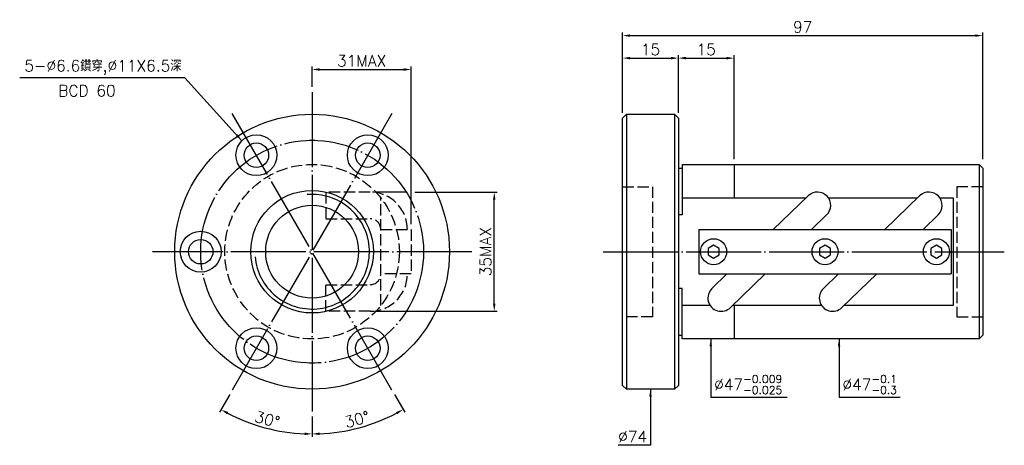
# Model space of a CAD drawing. Header units: millimetres. Extents: x -72 to 193, y 148 to 262.
import ezdxf
from ezdxf.enums import TextEntityAlignment as Align

# ---------------------------------------------------------------- set-up
doc = ezdxf.new("R2010")
doc.units = ezdxf.units.MM
doc.header["$LTSCALE"] = 1.010127
for name, pattern in [('CENTER', [22, 20, -1, 0, -1]), ('DASHED', [4, 3, -1]), ('THIN', [200000, 200000, 0])]:
    doc.linetypes.add(name, pattern=pattern)
for name, color, linetype in [('NT', 7, 'Continuous'), ('NT-DIM', 2, 'Continuous'), ('SH', 7, 'Continuous')]:
    doc.layers.add(name, color=color, linetype=linetype)
doc.styles.add('SIMPLEX', font='simplex.shx', dxfattribs={"bigfont": 'chineset.shx'})
doc.dimstyles.new('ISO-25', dxfattribs={"dimscale": 1.010127, "dimtxt": 3, "dimasz": 2, "dimexe": 0.8, "dimexo": 1.37, "dimgap": 0.8, "dimtad": 1, "dimdec": 3, "dimdsep": 46, "dimtxsty": 'SIMPLEX', "dimcen": 1.5, "dimclrd": 256, "dimclre": 256, "dimclrt": 256, "dimazin": 2, "dimtfac": 1, "dimtdec": 3, "dimtmove": 0, "dimatfit": 3, "dimfxl": 0, "dimlwd": -1, "dimlwe": -1, "dimarcsym": 0})

# ---------------------------------------------------------------- blocks, each defined once
blk = doc.blocks.new('*D9')
at = {"layer": 'Defpoints', "color": 0}
for p in [(187, 258.18), (90, 236), (187, 223.5)]:
    blk.add_point(p, dxfattribs=at)
at = {"layer": 'NT-DIM'}
for p, q in [((90, 237.38), (90, 258.99)), ((92.02, 258.18), (184.98, 258.18)), ((187, 224.88), (187, 258.99))]:
    blk.add_line(p, q, dxfattribs=at)
for points in [[(92.02, 258.52), (92.02, 257.85), (90, 258.18)], [(184.98, 258.52), (184.98, 257.85), (187, 258.18)]]:
    blk.add_solid(points, dxfattribs=at)
at = {"layer": 'NT-DIM', "insert": (138.5, 260.51), "char_height": 3.03, "attachment_point": 5, "style": 'SIMPLEX'}
blk.add_mtext('97', dxfattribs=at)
blk = doc.blocks.new('*D10')
at = {"layer": 'Defpoints', "color": 0}
for p in [(105, 252.12), (90, 237), (105, 237)]:
    blk.add_point(p, dxfattribs=at)
at = {"layer": 'NT-DIM'}
for p, q in [((90, 238.38), (90, 252.93)), ((92.02, 252.12), (102.98, 252.12)), ((105, 238.38), (105, 252.93))]:
    blk.add_line(p, q, dxfattribs=at)
for points in [[(92.02, 252.46), (92.02, 251.78), (90, 252.12)], [(102.98, 252.46), (102.98, 251.78), (105, 252.12)]]:
    blk.add_solid(points, dxfattribs=at)
at = {"layer": 'NT-DIM', "insert": (97.5, 254.44), "char_height": 3.03, "attachment_point": 5, "style": 'SIMPLEX'}
blk.add_mtext('15', dxfattribs=at)
blk = doc.blocks.new('*D11')
at = {"layer": 'Defpoints', "color": 0}
for p in [(33.05, 249.06), (6.35, 243), (33.05, 206)]:
    blk.add_point(p, dxfattribs=at)
at = {"layer": 'NT-DIM'}
for p, q in [((6.35, 244.38), (6.35, 249.87)), ((33.05, 207.38), (33.05, 249.87)), ((8.37, 249.06), (31.03, 249.06))]:
    blk.add_line(p, q, dxfattribs=at)
for points in [[(8.37, 249.4), (8.37, 248.72), (6.35, 249.06)], [(31.03, 249.4), (31.03, 248.72), (33.05, 249.06)]]:
    blk.add_solid(points, dxfattribs=at)
at = {"layer": 'NT-DIM', "insert": (19.7, 251.38), "char_height": 3.03, "attachment_point": 5, "style": 'SIMPLEX'}
blk.add_mtext('31MAX', dxfattribs=at)
blk = doc.blocks.new('*D12')
at = {"layer": 'Defpoints', "color": 0}
for p in [(21.97, 216.04), (55.41, 216.04), (21.97, 183.96)]:
    blk.add_point(p, dxfattribs=at)
at = {"layer": 'NT-DIM'}
for p, q in [((55.41, 185.98), (55.41, 214.02)), ((23.35, 183.96), (56.22, 183.96))]:
    blk.add_line(p, q, dxfattribs=at)
for points in [[(55.08, 214.02), (55.75, 214.02), (55.41, 216.04)], [(55.08, 185.98), (55.75, 185.98), (55.41, 183.96)]]:
    blk.add_solid(points, dxfattribs=at)
at = {"layer": 'NT-DIM', "insert": (53.09, 200), "char_height": 3.03, "attachment_point": 5, "rotation": 90, "style": 'SIMPLEX'}
blk.add_mtext('35MAX', dxfattribs=at)
blk = doc.blocks.new('*D33')
at = {"layer": 'Defpoints', "color": 0}
for p in [(6.35, 243), (27.85, 237.24), (-15.15, 162.76), (6.35, 157), (-10.43, 153.9)]:
    blk.add_point(p, dxfattribs=at)
at = {"layer": 'NT-DIM'}
for p, q in [((-15.84, 161.56), (-18.58, 156.81)), ((6.35, 155.62), (6.35, 150.13))]:
    blk.add_line(p, q, dxfattribs=at)
blk.add_arc((6.35, 200), 49.06, 242.3595, 267.6405, dxfattribs=at)
for points in [[(-16.57, 156.24), (-16.24, 156.83), (-18.18, 157.51)], [(4.34, 151.32), (4.33, 150.64), (6.35, 150.94)]]:
    blk.add_solid(points, dxfattribs=at)
at = {"layer": 'NT-DIM', "insert": (-5.74, 154.86), "char_height": 3.03, "attachment_point": 5, "rotation": 345, "style": 'SIMPLEX'}
blk.add_mtext('30°', dxfattribs=at)
blk = doc.blocks.new('*D34')
at = {"layer": 'Defpoints', "color": 0}
for p in [(6.35, 243), (-15.15, 237.24), (27.85, 162.76), (6.35, 157), (14.87, 151.68)]:
    blk.add_point(p, dxfattribs=at)
at = {"layer": 'NT-DIM'}
for p, q in [((28.55, 161.56), (31.29, 156.81)), ((6.35, 155.62), (6.35, 150.13))]:
    blk.add_line(p, q, dxfattribs=at)
blk.add_arc((6.35, 200), 49.06, 272.3595, 297.6405, dxfattribs=at)
for points in [[(28.95, 156.83), (29.28, 156.24), (30.88, 157.51)], [(8.38, 150.64), (8.37, 151.32), (6.35, 150.94)]]:
    blk.add_solid(points, dxfattribs=at)
at = {"layer": 'NT-DIM', "insert": (18.45, 154.86), "char_height": 3.03, "attachment_point": 5, "rotation": 15, "style": 'SIMPLEX'}
blk.add_mtext('30°', dxfattribs=at)
blk = doc.blocks.new('*D71')
at = {"layer": 'Defpoints', "color": 0}
for p in [(120, 252.12), (105, 236), (120, 223.5)]:
    blk.add_point(p, dxfattribs=at)
at = {"layer": 'NT-DIM'}
for p, q in [((105, 237.38), (105, 252.93)), ((107.02, 252.12), (117.98, 252.12)), ((120, 224.88), (120, 252.93))]:
    blk.add_line(p, q, dxfattribs=at)
for points in [[(107.02, 252.46), (107.02, 251.78), (105, 252.12)], [(117.98, 252.46), (117.98, 251.78), (120, 252.12)]]:
    blk.add_solid(points, dxfattribs=at)
at = {"layer": 'NT-DIM', "insert": (112.5, 254.44), "char_height": 3.03, "attachment_point": 5, "style": 'SIMPLEX'}
blk.add_mtext('15', dxfattribs=at)

msp = doc.modelspace()

# ---------------------------------------------------------------- linework, layer by layer
at = {"layer": 'NT', "color": 3, "linetype": 'CENTER'}
for p, q in [((6.3531, 243), (6.3531, 157)), ((27.8531, 237.2391), (-15.1469, 162.7609)), ((27.8531, 162.7609), (-15.1469, 237.2391)), ((49.3531, 200), (-36.6469, 200))]:
    msp.add_line(p, q, dxfattribs=at)
at = {"layer": 'NT', "color": 7, "linetype": 'Continuous'}
for p, q in [((90, 236), (91, 237)), ((91, 237), (104, 237)), ((91, 237), (91, 163)), ((104, 237), (105, 236)), ((104, 237), (104, 163)), ((90, 164), (90, 236)), ((105, 236), (105, 164)), ((106, 223.5), (106, 209.9373)), ((106, 223.5), (186, 223.5)), ((120, 223.5), (120, 214.4914)), ((186, 223.5), (186, 176.5)), ((186, 223.5), (187, 222.5)), ((105, 222.5), (106, 222.5)), ((187, 222.5), (187, 177.5)), ((139.9783, 215.0452), (130.5739, 206)), ((169.9783, 215.0452), (160.5739, 206)), ((175.4113, 214.4914), (179, 214.4914)), ((179, 214.4914), (179, 185.5086)), ((106, 209.9373), (105, 209.9373)), ((144.9417, 209.8848), (140.9027, 206)), ((174.9417, 209.8848), (170.9027, 206)), ((110.5, 206), (178.5, 206)), ((110.5, 206), (110.5, 194)), ((178.5, 206), (178.5, 194)), ((110.5, 194), (178.5, 194)), ((118.0973, 194), (114.0583, 190.1152)), ((128.4261, 194), (119.0217, 184.9548)), ((148.0973, 194), (144.0583, 190.1152)), ((158.4261, 194), (149.0217, 184.9548)), ((106, 190.0627), (105, 190.0627)), ((106, 176.5), (106, 190.0627)), ((120, 185.5153), (120, 176.5)), ((179, 185.5086), (149.5975, 185.5086)), ((105, 177.5), (106, 177.5)), ((186, 176.5), (106, 176.5)), ((187, 177.5), (186, 176.5)), ((91, 163), (90, 164)), ((104, 163), (91, 163)), ((105, 164), (104, 163))]:
    msp.add_line(p, q, dxfattribs=at)
at = {"layer": 'NT', "color": 1, "linetype": 'DASHED'}
for p, q in [((90, 217.5), (98, 217.5)), ((98, 217.5), (98, 182.5)), ((187, 217.5), (180, 217.5)), ((180, 217.5), (180, 182.5)), ((24.8531, 185.5086), (24.8531, 214.4914)), ((24.8531, 206), (33.0531, 206)), ((33.0531, 206), (33.0531, 194)), ((33.0531, 194), (24.8531, 194)), ((98, 182.5), (90, 182.5)), ((180, 182.5), (187, 182.5))]:
    msp.add_line(p, q, dxfattribs=at)
for points in [[(21.9684, 216.0447), (10.0453, 216.0447), (10.0453, 208.8847), (21.9684, 208.8847)], [(21.9684, 183.9553), (10.0453, 183.9553), (10.0453, 191.1153), (21.9684, 191.1153)]]:
    msp.add_lwpolyline(points, dxfattribs=at)
at = {"layer": 'NT', "color": 7, "linetype": 'Continuous'}
for points in [[(106, 214.4914), (139.4025, 214.4914)], [(145.4113, 214.4914), (169.4025, 214.4914)], [(113.5841, 185.5153), (106, 185.5153)], [(143.5841, 185.5153), (119.6045, 185.5153)]]:
    msp.add_lwpolyline(points, dxfattribs=at)
for points in [[(114.5, 201.7321), (113, 200.866), (113, 199.134), (114.5, 198.2679), (116, 199.134), (116, 200.866)], [(144.5, 201.7321), (143, 200.866), (143, 199.134), (144.5, 198.2679), (146, 199.134), (146, 200.866)], [(174.5, 201.7321), (173, 200.866), (173, 199.134), (174.5, 198.2679), (176, 199.134), (176, 200.866)]]:
    msp.add_lwpolyline(points, close=True, dxfattribs=at)
for centre, radius in [((6.3531, 200), 37), ((-8.6469, 225.9808), 5.5), ((21.3531, 225.9808), 5.5), ((-8.6469, 225.9808), 3.3), ((21.3531, 225.9808), 3.3), ((6.3531, 200), 16.5), ((6.3531, 200), 12.5), ((-23.6469, 200), 5.5), ((-23.6469, 200), 3.3), ((114.5, 200), 3.5), ((144.5, 200), 3.5), ((174.5, 200), 3.5), ((-8.6469, 174.0192), 5.5), ((21.3531, 174.0192), 5.5), ((-8.6469, 174.0192), 3.3), ((21.3531, 174.0192), 3.3)]:
    msp.add_circle(centre, radius, dxfattribs=at)
at = {"layer": 'NT', "color": 3, "linetype": 'CENTER'}
msp.add_circle((6.3531, 200), 30, dxfattribs=at)
at = {"layer": 'NT', "color": 1, "linetype": 'DASHED'}
msp.add_circle((6.3531, 200), 23.5, dxfattribs=at)
at = {"layer": 'NT', "color": 5, "linetype": 'THIN'}
msp.add_arc((6.3531, 200), 15.434, 185, 95, dxfattribs=at)
at = {"layer": 'NT', "color": 1, "linetype": 'DASHED'}
for centre, radius, start, end in [((21.9684, 206), 10.0447, 0, 90), ((21.9684, 206), 2.8847, 0, 90), ((21.9684, 194), 10.0447, 270, 0), ((21.9684, 194), 2.8847, 270, 0)]:
    msp.add_arc(centre, radius, start, end, dxfattribs=at)
at = {"layer": 'NT', "color": 7, "linetype": 'Continuous'}
for centre, start, end in [((142.46, 212.465), 313.884648, 133.884648), ((172.46, 212.465), 313.884648, 133.884648), ((116.54, 187.535), 133.884648, 313.884648), ((146.54, 187.535), 133.884648, 313.884648)]:
    msp.add_arc(centre, 3.58, start, end, dxfattribs=at)
at = {"layer": 'NT-DIM'}
for p, q in [((31.6967, 216.0447), (23.3523, 216.0447)), ((34.0665, 216.0447), (56.2219, 216.0447))]:
    msp.add_line(p, q, dxfattribs=at)
at = {"layer": 'SH', "color": 3, "linetype": 'CENTER'}
msp.add_line((84.7926, 200), (192.7909, 200), dxfattribs=at)

# ---------------------------------------------------------------- texts
at = {"layer": 'NT-DIM', "style": 'SIMPLEX'}
msp.add_text('BCD 60', height=3.03038, dxfattribs=at).set_placement((-54.2737, 244.8617), align=Align.TOP_CENTER)
at = {"layer": 'NT-DIM', "char_height": 3.03038, "style": 'SIMPLEX'}
for s, insert, attachment_point in [('5-%%C6.6鑽穿,%%C11X6.5深', (-28.8218, 247.6294), 9), ('\\A1;%%C47{\\H0.7x;\\S-0.009^ -0.025;}', (114.6374, 161.6838), 7), ('\\A1;%%C47{\\H0.7x;\\S-0.1^ -0.3;}', (149.1905, 161.6838), 7), ('%%C74', (96.5919, 148.6866), 9)]:
    msp.add_mtext(s, dxfattribs=dict(at, insert=insert, attachment_point=attachment_point))

# ---------------------------------------------------------------- dimensions: what is measured, and where the dimension line sits
at = {"layer": 'NT-DIM'}
for base, p1, p2, picture, middle in [((187, 258.1823), (90, 236), (187, 223.5), '*D9', (138.5, 260.5056)), ((105, 252.1215), (90, 237), (105, 237), '*D10', (97.5, 254.4448)), ((120, 252.1215), (105, 236), (120, 223.5), '*D71', (112.5, 254.4448))]:
    dim = msp.add_linear_dim(base=base, p1=p1, p2=p2, dimstyle='ISO-25', dxfattribs=at)
    dim.commit()
    dim.dimension.update_dxf_attribs({"geometry": picture, "text_midpoint": middle})
dim = msp.add_linear_dim(base=(33.0531, 249.0608), p1=(6.3531, 243), p2=(33.0531, 206), text='31MAX', dimstyle='ISO-25', dxfattribs=at)
dim.commit()
dim.dimension.update_dxf_attribs({"geometry": '*D11', "text_midpoint": (19.7031, 251.3841)})
for base, line1, line2, picture, middle in [((-10.4267, 153.898), ((6.3531, 243), (6.3531, 157)), ((27.8531, 237.2391), (-15.1469, 162.7609)), '*D33', (-5.7435, 154.8551)), ((14.8724, 151.6846), ((27.8531, 162.7609), (-15.1469, 237.2391)), ((6.3531, 243), (6.3531, 157)), '*D34', (18.4496, 154.8551))]:
    dim = msp.add_angular_dim_2l(base=base, line1=line1, line2=line2, dimstyle='ISO-25', dxfattribs=at)
    dim.commit()
    dim.dimension.update_dxf_attribs({"geometry": picture, "text_midpoint": middle})
dim = msp.add_linear_dim(base=(55.4138, 216.0447), p1=(21.9684, 183.9553), p2=(21.9684, 216.0447), angle=90, text='35MAX', dimstyle='ISO-25', override={"dimse2": 1}, dxfattribs=at)
dim.commit()
dim.dimension.update_dxf_attribs({"geometry": '*D12', "text_midpoint": (53.0905, 200)})

# ---------------------------------------------------------------- leaders
at = {"layer": 'NT-DIM', "annotation_type": 0, "has_hookline": 1}
for points, hookline_direction, text_width in [([(-12.5404, 229.8655), (-27.9137, 246.8213), (-28.0137, 246.8213)], 1, 43.5797), ([(113.7293, 176.5), (113.7293, 160.8757), (113.8293, 160.8757)], 0, 19.6253), ([(148.2824, 176.5), (148.2824, 160.8757), (148.3824, 160.8757)], 0, 15.5848), ([(97.5, 163), (97.5, 147.8785), (97.4, 147.8785)], 1, 7.7924)]:
    msp.add_leader(points, dimstyle='ISO-25', dxfattribs=dict(at, hookline_direction=hookline_direction, text_width=text_width))

doc.saveas('drawing.dxf')
